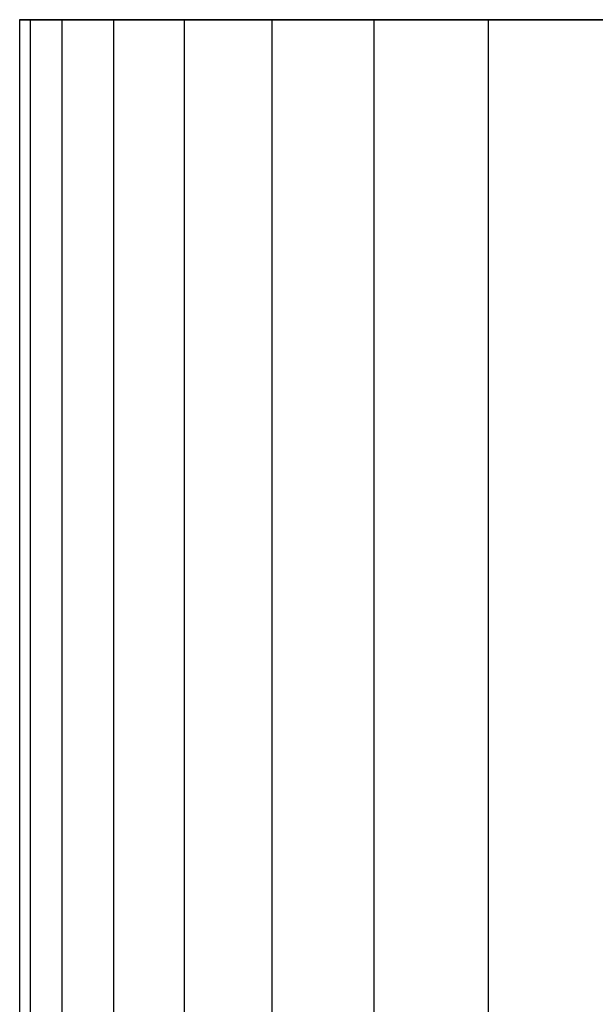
# Model space of a CAD drawing. Extents: x 0.01 to 2.18, y -5.2 to 0.
# Tile 4 of 14: x 0.01 to 0.77, y -1.3 to 0. Entities that reach past the tile are written whole.
import ezdxf

# ---------------------------------------------------------------- set-up
doc = ezdxf.new("R2010")
doc.units = 0
doc.header["$MEASUREMENT"] = 0
doc.layers.get('0').update_dxf_attribs({"color": 13, "linetype": 'CONTINUOUS'})

# ---------------------------------------------------------------- blocks, each defined once
blk = doc.blocks.new('SABER_LED_L_WHITE_STL')
at = {"color": 0}
for p, q in [((0.0248, 0, 7.3113), (0.0108, 0, 7.1376)), ((0.0108, 0, 7.1376), (0.0108, -5.1181, 7.1376)), ((0.0108, 0, 7.1376), (0.0248, 0, 6.9639)), ((0.0108, 0, 7.1376), (0.0108, -5.1181, 7.1376)), ((0.0108, 0, 7.1376), (0.0248, 0, 6.9639)), ((0.0248, 0, 7.3113), (0.0108, 0, 7.1376)), ((0.0248, 0, 6.9639), (0.0248, -5.1181, 6.9639)), ((0.0248, 0, 6.9639), (0.0665, 0, 6.7947)), ((0.0248, 0, 6.9639), (0.0248, -5.1181, 6.9639)), ((0.0248, 0, 6.9639), (0.0665, 0, 6.7947)), ((0.0665, 0, 6.7947), (0.0665, -5.1181, 6.7947)), ((0.0665, 0, 6.7947), (0.1348, 0, 6.6345)), ((0.0665, 0, 6.7947), (0.0665, -5.1181, 6.7947)), ((0.0665, 0, 6.7947), (0.1348, 0, 6.6345)), ((0.1348, 0, 6.6345), (0.1348, -5.1181, 6.6345)), ((0.1348, 0, 6.6345), (0.228, 0, 6.4872)), ((0.1348, 0, 6.6345), (0.1348, -5.1181, 6.6345)), ((0.1348, 0, 6.6345), (0.228, 0, 6.4872)), ((0.228, 0, 6.4872), (0.228, -5.1181, 6.4872)), ((0.228, 0, 6.4872), (0.3435, 0, 6.3568)), ((0.228, 0, 6.4872), (0.228, -5.1181, 6.4872)), ((0.228, 0, 6.4872), (0.3435, 0, 6.3568)), ((0.3435, 0, 6.3568), (0.3435, -5.1181, 6.3568)), ((0.3435, 0, 6.3568), (0.4785, 0, 6.2466)), ((0.3435, 0, 6.3568), (0.3435, -5.1181, 6.3568)), ((0.3435, 0, 6.3568), (0.4785, 0, 6.2466)), ((0.4785, 0, 6.2466), (0.4785, -5.1181, 6.2466)), ((0.4785, 0, 6.2466), (0.6294, 0, 6.1595)), ((0.4785, 0, 6.2466), (0.4785, -5.1181, 6.2466)), ((0.4785, 0, 6.2466), (0.6294, 0, 6.1595)), ((0.6294, 0, 6.1595), (0.6294, -5.1181, 6.1595)), ((0.6294, 0, 6.1595), (0.7923, 0, 6.0977)), ((0.6294, 0, 6.1595), (0.6294, -5.1181, 6.1595)), ((0.6294, 0, 6.1595), (0.7923, 0, 6.0977)), ((0.0665, 0, 7.4804), (0.0248, 0, 7.3113)), ((0.0248, 0, 7.3113), (0.0248, -5.1181, 7.3113)), ((0.0248, 0, 7.3113), (0.0248, -5.1181, 7.3113)), ((0.0665, 0, 7.4804), (0.0248, 0, 7.3113)), ((0.1348, 0, 7.6407), (0.0665, 0, 7.4804)), ((0.0665, 0, 7.4804), (0.0665, -5.1181, 7.4804)), ((0.0665, 0, 7.4804), (0.0665, -5.1181, 7.4804)), ((0.1348, 0, 7.6407), (0.0665, 0, 7.4804)), ((0.228, 0, 7.788), (0.1348, 0, 7.6407)), ((0.1348, 0, 7.6407), (0.1348, -5.1181, 7.6407)), ((0.1348, 0, 7.6407), (0.1348, -5.1181, 7.6407)), ((0.228, 0, 7.788), (0.1348, 0, 7.6407)), ((0.3435, 0, 7.9184), (0.228, 0, 7.788)), ((0.228, 0, 7.788), (0.228, -5.1181, 7.788)), ((0.228, 0, 7.788), (0.228, -5.1181, 7.788)), ((0.3435, 0, 7.9184), (0.228, 0, 7.788)), ((0.4785, 0, 8.0286), (0.3435, 0, 7.9184)), ((0.3435, 0, 7.9184), (0.3435, -5.1181, 7.9184)), ((0.3435, 0, 7.9184), (0.3435, -5.1181, 7.9184)), ((0.4785, 0, 8.0286), (0.3435, 0, 7.9184)), ((0.6294, 0, 8.1157), (0.4785, 0, 8.0286)), ((0.4785, 0, 8.0286), (0.4785, -5.1181, 8.0286)), ((0.4785, 0, 8.0286), (0.4785, -5.1181, 8.0286)), ((0.6294, 0, 8.1157), (0.4785, 0, 8.0286)), ((0.7923, 0, 8.1775), (0.6294, 0, 8.1157)), ((0.6294, 0, 8.1157), (0.6294, -5.1181, 8.1157)), ((0.6294, 0, 8.1157), (0.6294, -5.1181, 8.1157)), ((0.7923, 0, 8.1775), (0.6294, 0, 8.1157))]:
    blk.add_line(p, q, dxfattribs=at)

msp = doc.modelspace()

# ---------------------------------------------------------------- block references
at = {"color": 0}
msp.add_blockref('SABER_LED_L_WHITE_STL', (0, 0), dxfattribs=at)

doc.saveas('drawing.dxf')
